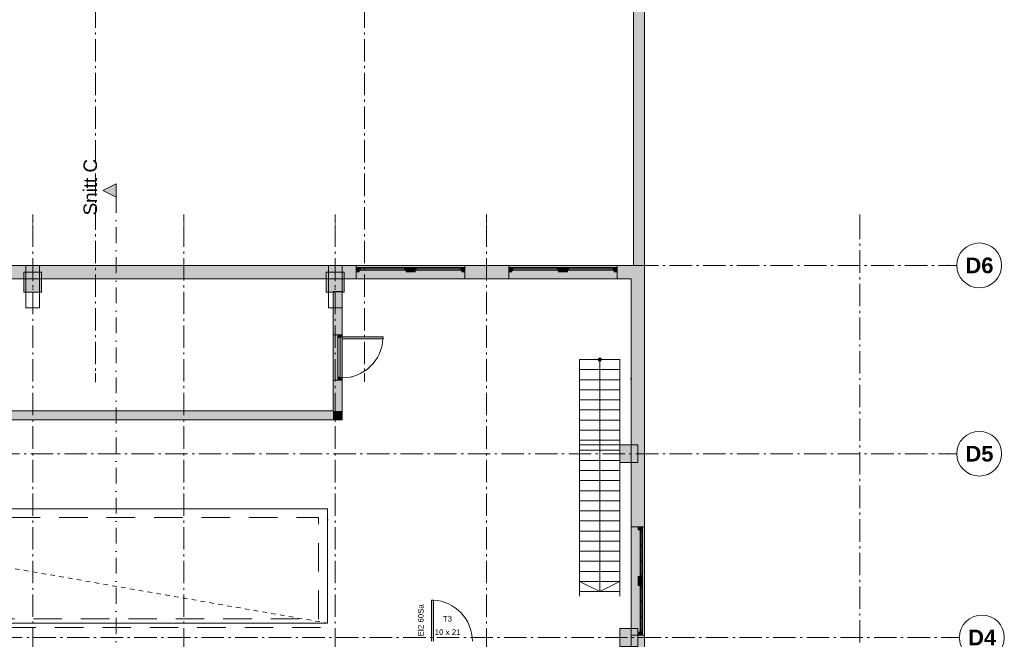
# Model space of a CAD drawing. Header units: millimetres. Extents: x -18529 to 56522, y -7462 to 46647.
# Tile 28 of 29: x 34360 to 56323, y 11810 to 25630. Entities that reach past the tile are written whole.
import ezdxf

# ---------------------------------------------------------------- set-up
doc = ezdxf.new("R2010")
doc.units = ezdxf.units.MM
doc.header["$LTSCALE"] = 0.5
doc.header["$MEASUREMENT"] = 0
for name, pattern in [('ACAD_ISO07W100', [400, 200, -200]), ('Akselinje', [1500, 1000, -200, 100, -200]), ('Dot & Dashed', [13405.56, 7055.56, -3527.78, 0, -2822.22]), ('Lang stiplet', [2116.666603, 1269.999981, -846.666622]), ('PLINE', [0]), ('Prikk & stiplet', [1340.555525, 705.555534, -352.777767, 0, -282.222223])]:
    doc.linetypes.add(name, pattern=pattern)
for name, color, linetype in [('112-NYE INNERVEGGER (Skravur)(Nye konstruksjoner)', 7, 'Continuous'), ('222- Søyler', 7, 'Continuous'), ('222- Søyler  (Skravur)', 7, 'Continuous'), ('223- Bjelker', 7, 'Continuous'), ('231- Bærende yttervegger', 7, 'Continuous'), ('231- Bærende yttervegger (Skravur)', 7, 'Continuous'), ('242- Ikke-bærende innervegger', 7, 'Continuous'), ('242- Ikke-bærende innervegger (Skravur)', 7, 'Continuous'), ('244- Vinduer_ dører_ foldevegger', 7, 'Continuous'), ('251- Frittbærende dekker', 7, 'Continuous'), ('251- Frittbærende dekker(Nye konstruksjoner)', 7, 'Continuous'), ('281- Innvendige trapper', 7, 'Continuous'), ('822- Modullinjer bygning', 7, 'Continuous'), ('852- Snittmarkør innvendig', 7, 'Continuous'), ('852- Teknisk_symbolsk informasjon_ bygning(Nye konstruksjoner)', 7, 'Continuous'), ('862- M___Nettoareal Fase 0', 7, 'Continuous'), ('892- Hjelpelag bygning', 7, 'Continuous'), ('892- Hjelpelag bygning(Nye konstruksjoner)', 7, 'Continuous')]:
    doc.layers.add(name, color=color, linetype=linetype)
doc.layers.add('234- Vinduer_ dører_ porter', color=7, linetype='Continuous', lineweight=5)
doc.layers.add('234- Vinduer_ dører_ porter(Nye konstruksjoner)', color=7, linetype='Continuous', lineweight=5)
doc.styles.add('GENERATED_STYLE_1', font='arial.ttf')
doc.styles.add('GENERATED_STYLE_2', font='arial.ttf')

msp = doc.modelspace()

# ---------------------------------------------------------------- hatches: boundary and pattern name
at = {"layer": '112-NYE INNERVEGGER (Skravur)(Nye konstruksjoner)', "linetype": 'Continuous', "lineweight": 0, "true_color": 0xffffff}
msp.add_hatch(color=7, dxfattribs=at).paths.add_polyline_path([(43542.8, 11770), (43586.8, 11770), (43586.8, 12684), (43542.8, 12684)])
at = {"layer": '222- Søyler  (Skravur)', "linetype": 'Continuous', "lineweight": 9, "true_color": 0xb4b4b4}
for points in [[(34450, 19550), (34850, 19550), (34850, 20000), (34450, 20000)], [(41200, 20000), (41200, 19550), (41350, 19550), (41350, 19580), (41550, 19580), (41550, 19550), (41600, 19550), (41600, 20000)], [(41350, 19550), (41550, 19550), (41550, 19580), (41350, 19580)], [(47750, 15750), (48150, 15750), (48150, 16150), (47750, 16150)], [(47750, 11650), (48150, 11650), (48150, 12050), (47750, 12050)]]:
    msp.add_hatch(color=253, dxfattribs=at).paths.add_polyline_path(points)
at = {"layer": '231- Bærende yttervegger (Skravur)', "linetype": 'Continuous', "lineweight": 9, "true_color": 0xb4b4b4}
for points in [[(48050, 42460), (48050, 20150), (48300, 20150), (48300, 42460)], [(27288.9, 20100), (27288.9, 20008), (27288.9, 19850), (41868.9, 19850), (41868.9, 20008), (41868.9, 20100), (41868.9, 20150), (27288.9, 20150)], [(45268.9, 20150), (44288.9, 20150), (44288.9, 20100), (44288.9, 20008), (44288.9, 19850), (45268.9, 19850), (45268.9, 20008), (45268.9, 20100)], [(47688.9, 20150), (47688.9, 20100), (47688.9, 20008), (47688.9, 19850), (48000, 19850), (48000, 20150)], [(48000, 19850), (48300, 19850), (48300, 20150)], [(48000, 19850), (48300, 20150), (48000, 20150)], [(48000, 19850), (48000, 15950), (48300, 15950), (48300, 19850)], [(48000, 14320), (48158, 14320), (48250, 14320), (48300, 14320), (48300, 15950), (48000, 15950)], [(48000, 11900), (48000, 8100), (48158, 8100), (48250, 8100), (48300, 8100), (48300, 11900), (48250, 11900), (48158, 11900)]]:
    msp.add_hatch(color=253, dxfattribs=at).paths.add_polyline_path(points)
at = {"layer": '231- Bærende yttervegger (Skravur)', "linetype": 'Continuous', "lineweight": 0, "true_color": 0xffffff}
for points in [[(41868.9, 20150), (41868.9, 20100), (41868.9, 20008), (41868.9, 19850), (44288.9, 19850), (44288.9, 20008), (44288.9, 20100), (44288.9, 20150)], [(41878.9, 20008), (41934.9, 20008), (41934.9, 20047), (41916.9, 20047), (41916.9, 20100), (41878.9, 20100)], [(41916.9, 20100), (41916.9, 20047), (42996.9, 20047), (42996.9, 20100)], [(41916.9, 20047), (41960.9, 20047), (41960.9, 20100), (41916.9, 20100)], [(42996.9, 20100), (42952.9, 20100), (42952.9, 20047), (42996.9, 20047)], [(43178.9, 20008), (43178.9, 20047), (43160.9, 20047), (43160.9, 20100), (42996.9, 20100), (42996.9, 20047), (42978.9, 20047), (42978.9, 20008)], [(43160.9, 20100), (43160.9, 20047), (44240.9, 20047), (44240.9, 20100)], [(43160.9, 20047), (43204.9, 20047), (43204.9, 20100), (43160.9, 20100)], [(44240.9, 20100), (44196.9, 20100), (44196.9, 20047), (44240.9, 20047)], [(44278.9, 20100), (44240.9, 20100), (44240.9, 20047), (44222.9, 20047), (44222.9, 20008), (44278.9, 20008)], [(45268.9, 20150), (45268.9, 20100), (45268.9, 20008), (45268.9, 19850), (47688.9, 19850), (47688.9, 20008), (47688.9, 20100), (47688.9, 20150)], [(45278.9, 20008), (45334.9, 20008), (45334.9, 20047), (45316.9, 20047), (45316.9, 20100), (45278.9, 20100)], [(45316.9, 20100), (45316.9, 20047), (46396.9, 20047), (46396.9, 20100)], [(45316.9, 20047), (45360.9, 20047), (45360.9, 20100), (45316.9, 20100)], [(46396.9, 20100), (46352.9, 20100), (46352.9, 20047), (46396.9, 20047)], [(46578.9, 20008), (46578.9, 20047), (46560.9, 20047), (46560.9, 20100), (46396.9, 20100), (46396.9, 20047), (46378.9, 20047), (46378.9, 20008)], [(46560.9, 20100), (46560.9, 20047), (47640.9, 20047), (47640.9, 20100)], [(46560.9, 20047), (46604.9, 20047), (46604.9, 20100), (46560.9, 20100)], [(47640.9, 20100), (47596.9, 20100), (47596.9, 20047), (47640.9, 20047)], [(47678.9, 20100), (47640.9, 20100), (47640.9, 20047), (47622.9, 20047), (47622.9, 20008), (47678.9, 20008)], [(48300, 11900), (48300, 14320), (48250, 14320), (48158, 14320), (48000, 14320), (48000, 11900), (48158, 11900), (48250, 11900)], [(48250, 14310), (48158, 14310), (48158, 14254), (48197, 14254), (48197, 14272), (48250, 14272)], [(48250, 13192), (48250, 14272), (48197, 14272), (48197, 13192)], [(48250, 14272), (48197, 14272), (48197, 14228), (48250, 14228)], [(48238.5, 13917.3), (48208.5, 13917.3), (48208.5, 13887.3), (48238.5, 13887.3)], [(48238.5, 13576.7), (48208.5, 13576.7), (48208.5, 13546.7), (48238.5, 13546.7)], [(48158, 13210), (48158, 13010), (48197, 13010), (48197, 13028), (48250, 13028), (48250, 13192), (48197, 13192), (48197, 13210)], [(48197, 13192), (48250, 13192), (48250, 13236), (48197, 13236)], [(48250, 11948), (48250, 13028), (48197, 13028), (48197, 11948)], [(48250, 13028), (48197, 13028), (48197, 12984), (48250, 12984)], [(48238.5, 12673.3), (48208.5, 12673.3), (48208.5, 12643.3), (48238.5, 12643.3)], [(48238.5, 12332.7), (48208.5, 12332.7), (48208.5, 12302.7), (48238.5, 12302.7)], [(48158, 11910), (48250, 11910), (48250, 11948), (48197, 11948), (48197, 11966), (48158, 11966)], [(48197, 11948), (48250, 11948), (48250, 11992), (48197, 11992)]]:
    msp.add_hatch(color=7, dxfattribs=at).paths.add_polyline_path(points)
at = {"layer": '242- Ikke-bærende innervegger (Skravur)', "linetype": 'Continuous', "lineweight": 9, "true_color": 0xb4b4b4}
for points in [[(41550, 19550), (41350, 19550), (41350, 18603.4), (41458, 18603.4), (41550, 18603.4)], [(41350, 16905), (41550, 16905), (41550, 17593.4), (41458, 17593.4), (41350, 17593.4)], [(41350, 16905), (31325, 16905), (31325, 16705), (41350, 16705)], [(41350, 16705), (41550, 16705), (41350, 16905)], [(41350, 16905), (41550, 16705), (41550, 16905)]]:
    msp.add_hatch(color=253, dxfattribs=at).paths.add_polyline_path(points)
at = {"layer": '242- Ikke-bærende innervegger (Skravur)', "linetype": 'Continuous', "lineweight": 0, "true_color": 0xffffff}
for points in [[(41550, 18603.4), (41458, 18603.4), (41350, 18603.4), (41350, 17593.4), (41458, 17593.4), (41550, 17593.4)], [(41458, 18593.4), (41458, 18543.4), (41506, 18543.4), (41506, 18555.4), (41550, 18555.4), (41550, 18593.4)], [(41550, 18555.4), (41506, 18555.4), (41506, 18543.4), (41458, 18543.4), (41458, 17653.4), (41506, 17653.4), (41506, 17641.4), (41550, 17641.4)], [(41550, 18555.4), (41550, 18511.4), (42464, 18511.4), (42464, 18555.4)], [(41458, 17653.4), (41458, 17603.4), (41550, 17603.4), (41550, 17641.4), (41506, 17641.4), (41506, 17653.4)]]:
    msp.add_hatch(color=7, dxfattribs=at).paths.add_polyline_path(points)
at = {"layer": '281- Innvendige trapper', "linetype": 'Continuous', "lineweight": 9, "true_color": 0xb4b4b4}
msp.add_hatch(color=253, dxfattribs=at).paths.add_polyline_path([(47261.1, 18050.2, 1), (47336.1, 18050.2, 1)])
at = {"layer": '852- Snittmarkør innvendig', "linetype": 'Continuous', "lineweight": 0}
msp.add_hatch(color=5, dxfattribs=at).paths.add_polyline_path([(36514.3, 21971.5), (36214.3, 21821.5), (36514.3, 21671.5)])

# ---------------------------------------------------------------- linework, layer by layer
at = {"layer": '222- Søyler', "color": 7, "linetype": 'PLINE', "lineweight": 13, "flags": 128}
for points in [[(34450, 19550), (34850, 19550), (34850, 20000), (34450, 20000)], [(47750, 15750), (48150, 15750), (48150, 16150), (47750, 16150)], [(47750, 11650), (48150, 11650), (48150, 12050), (47750, 12050)]]:
    msp.add_lwpolyline(points, close=True, dxfattribs=at)
msp.add_lwpolyline([(41550, 19550), (41600, 19550), (41600, 20000), (41200, 20000), (41200, 19550), (41350, 19550)], dxfattribs=at)
at = {"layer": '223- Bjelker', "color": 7, "linetype": 'PLINE', "lineweight": 5}
for p, q in [((34500, 20150), (34500, 19205)), ((34500, 20150), (34800, 20150)), ((34800, 20150), (34800, 19205)), ((41250, 20150), (41250, 19205)), ((41250, 20150), (41550, 20150)), ((41550, 20150), (41550, 19205)), ((34500, 19205), (34800, 19205)), ((41250, 19205), (41550, 19205))]:
    msp.add_line(p, q, dxfattribs=at)
at = {"layer": '223- Bjelker', "color": 253, "linetype": 'Prikk & stiplet', "lineweight": 9, "true_color": 0xb4b4b4}
for p, q in [((34650, 20150), (34650, 19205)), ((41400, 20150), (41400, 19205))]:
    msp.add_line(p, q, dxfattribs=at)
at = {"layer": '231- Bærende yttervegger', "color": 7, "linetype": 'PLINE', "lineweight": 13}
for p, q in [((41868.9, 20150), (41868.9, 20100)), ((41868.9, 20100), (41868.9, 20008)), ((41868.9, 20008), (41868.9, 19850)), ((44288.9, 20150), (44288.9, 20100)), ((44288.9, 20100), (44288.9, 20008)), ((44288.9, 20008), (44288.9, 19850)), ((45268.9, 20150), (45268.9, 20100)), ((45268.9, 20100), (45268.9, 20008)), ((45268.9, 20008), (45268.9, 19850)), ((47688.9, 20150), (47688.9, 20100)), ((47688.9, 20100), (47688.9, 20008)), ((47688.9, 20008), (47688.9, 19850)), ((48158, 14320), (48000, 14320)), ((48250, 14320), (48158, 14320)), ((48300, 14320), (48250, 14320)), ((48158, 11900), (48000, 11900)), ((48250, 11900), (48158, 11900)), ((48300, 11900), (48250, 11900))]:
    msp.add_line(p, q, dxfattribs=at)
at = {"layer": '231- Bærende yttervegger', "color": 7, "linetype": 'PLINE', "lineweight": 13, "flags": 128}
for points in [[(48300, 20150), (48300, 42710)], [(48050, 42460), (48050, 20150)], [(41868.9, 20150), (27288.9, 20150)], [(45268.9, 20150), (44288.9, 20150)], [(48300, 20150), (47688.9, 20150)], [(48300, 20150), (48050, 20150)], [(48300, 20150), (48300, 19850)], [(27288.9, 19850), (41868.9, 19850)], [(44288.9, 19850), (45268.9, 19850)], [(47688.9, 19850), (48000, 19850)], [(48000, 19850), (48000, 15950)], [(48300, 15950), (48300, 19850)], [(48000, 15950), (48000, 14320)], [(48300, 14320), (48300, 15950)], [(48000, 11900), (48000, 8100)], [(48300, 8100), (48300, 11900)]]:
    msp.add_lwpolyline(points, dxfattribs=at)
at = {"layer": '234- Vinduer_ dører_ porter', "color": 7, "linetype": 'PLINE', "lineweight": 5}
for p, q in [((44288.9, 20150), (41868.9, 20150)), ((41878.9, 20100), (41868.9, 20100)), ((41868.9, 20100), (41868.9, 20008)), ((41868.9, 20008), (41878.9, 20008)), ((41916.9, 20100), (41878.9, 20100)), ((41878.9, 20100), (41878.9, 20008)), ((41878.9, 20008), (41878.9, 20100)), ((41878.9, 20008), (41934.9, 20008)), ((41916.9, 20047), (41916.9, 20100)), ((41960.9, 20100), (41916.9, 20100)), ((41916.9, 20100), (41916.9, 20047)), ((42996.9, 20100), (41916.9, 20100)), ((41934.9, 20047), (41916.9, 20047)), ((41916.9, 20047), (41960.9, 20047)), ((41934.9, 20008), (41934.9, 20047)), ((41960.9, 20047), (41960.9, 20100)), ((42952.9, 20100), (41960.9, 20100)), ((42952.9, 20073.5), (41960.9, 20073.5)), ((41960.9, 20047), (42952.9, 20047)), ((42996.9, 20100), (42952.9, 20100)), ((42952.9, 20100), (42952.9, 20047)), ((42952.9, 20047), (42996.9, 20047)), ((42996.9, 20047), (42978.9, 20047)), ((42978.9, 20047), (42978.9, 20008)), ((42978.9, 20008), (43178.9, 20008)), ((43160.9, 20100), (42996.9, 20100)), ((42996.9, 20100), (42996.9, 20047)), ((42996.9, 20047), (42996.9, 20100)), ((43160.9, 20047), (43160.9, 20100)), ((43204.9, 20100), (43160.9, 20100)), ((43160.9, 20100), (43160.9, 20047)), ((44240.9, 20100), (43160.9, 20100)), ((43178.9, 20047), (43160.9, 20047)), ((43160.9, 20047), (43204.9, 20047)), ((43178.9, 20008), (43178.9, 20047)), ((43204.9, 20047), (43204.9, 20100)), ((44196.9, 20100), (43204.9, 20100)), ((44196.9, 20073.5), (43204.9, 20073.5)), ((43204.9, 20047), (44196.9, 20047)), ((44240.9, 20100), (44196.9, 20100)), ((44196.9, 20100), (44196.9, 20047)), ((44196.9, 20047), (44240.9, 20047)), ((44240.9, 20047), (44222.9, 20047)), ((44222.9, 20047), (44222.9, 20008)), ((44222.9, 20008), (44278.9, 20008)), ((44278.9, 20100), (44240.9, 20100)), ((44240.9, 20100), (44240.9, 20047)), ((44240.9, 20047), (44240.9, 20100)), ((44278.9, 20008), (44278.9, 20100)), ((44288.9, 20100), (44278.9, 20100)), ((44278.9, 20100), (44278.9, 20008)), ((44278.9, 20008), (44288.9, 20008)), ((44288.9, 20008), (44288.9, 20100)), ((47688.9, 20150), (45268.9, 20150)), ((45278.9, 20100), (45268.9, 20100)), ((45268.9, 20100), (45268.9, 20008)), ((45268.9, 20008), (45278.9, 20008)), ((45316.9, 20100), (45278.9, 20100)), ((45278.9, 20100), (45278.9, 20008)), ((45278.9, 20008), (45278.9, 20100)), ((45278.9, 20008), (45334.9, 20008)), ((45316.9, 20047), (45316.9, 20100)), ((45360.9, 20100), (45316.9, 20100)), ((45316.9, 20100), (45316.9, 20047)), ((46396.9, 20100), (45316.9, 20100)), ((45334.9, 20047), (45316.9, 20047)), ((45316.9, 20047), (45360.9, 20047)), ((45334.9, 20008), (45334.9, 20047)), ((45360.9, 20047), (45360.9, 20100)), ((46352.9, 20100), (45360.9, 20100)), ((46352.9, 20073.5), (45360.9, 20073.5)), ((45360.9, 20047), (46352.9, 20047)), ((46396.9, 20100), (46352.9, 20100)), ((46352.9, 20100), (46352.9, 20047)), ((46352.9, 20047), (46396.9, 20047)), ((46396.9, 20047), (46378.9, 20047)), ((46378.9, 20047), (46378.9, 20008)), ((46378.9, 20008), (46578.9, 20008)), ((46560.9, 20100), (46396.9, 20100)), ((46396.9, 20100), (46396.9, 20047)), ((46396.9, 20047), (46396.9, 20100)), ((46560.9, 20047), (46560.9, 20100)), ((46604.9, 20100), (46560.9, 20100)), ((46560.9, 20100), (46560.9, 20047)), ((47640.9, 20100), (46560.9, 20100)), ((46578.9, 20047), (46560.9, 20047)), ((46560.9, 20047), (46604.9, 20047)), ((46578.9, 20008), (46578.9, 20047)), ((46604.9, 20047), (46604.9, 20100)), ((47596.9, 20100), (46604.9, 20100)), ((47596.9, 20073.5), (46604.9, 20073.5)), ((46604.9, 20047), (47596.9, 20047)), ((47640.9, 20100), (47596.9, 20100)), ((47596.9, 20100), (47596.9, 20047)), ((47596.9, 20047), (47640.9, 20047)), ((47640.9, 20047), (47622.9, 20047)), ((47622.9, 20047), (47622.9, 20008)), ((47622.9, 20008), (47678.9, 20008)), ((47678.9, 20100), (47640.9, 20100)), ((47640.9, 20100), (47640.9, 20047)), ((47640.9, 20047), (47640.9, 20100)), ((47678.9, 20008), (47678.9, 20100)), ((47688.9, 20100), (47678.9, 20100)), ((47678.9, 20100), (47678.9, 20008)), ((47678.9, 20008), (47688.9, 20008)), ((47688.9, 20008), (47688.9, 20100)), ((44288.9, 19850), (41868.9, 19850)), ((47688.9, 19850), (45268.9, 19850)), ((41350, 17593.4), (41350, 18603.4)), ((41458, 18593.4), (41458, 18603.4)), ((41458, 18593.4), (41550, 18593.4)), ((41458, 18543.4), (41458, 18593.4)), ((41458, 18543.4), (41458, 17653.4)), ((41506, 18543.4), (41458, 18543.4)), ((41550, 18555.4), (41506, 18555.4)), ((41506, 18555.4), (41506, 18543.4)), ((41506, 18543.4), (41506, 17653.4)), ((41550, 17593.4), (41550, 18603.4)), ((41550, 18593.4), (41550, 18603.4)), ((41550, 18593.4), (41550, 18555.4)), ((41550, 17641.4), (41550, 18555.4)), ((41550, 18555.4), (42464, 18555.4)), ((41550, 18511.4), (41550, 18555.4)), ((42464, 18511.4), (41550, 18511.4)), ((42464, 18555.4), (42464, 18511.4)), ((41458, 17653.4), (41506, 17653.4)), ((41458, 17603.4), (41458, 17653.4)), ((41458, 17603.4), (41458, 17593.4)), ((41550, 17603.4), (41458, 17603.4)), ((41506, 17653.4), (41506, 17641.4)), ((41506, 17641.4), (41550, 17641.4)), ((41550, 17641.4), (41550, 17603.4)), ((41550, 17603.4), (41550, 17593.4)), ((48000, 14320), (48000, 11900)), ((48158, 14310), (48158, 14320)), ((48158, 14320), (48250, 14320)), ((48158, 14254), (48158, 14310)), ((48158, 14310), (48250, 14310)), ((48250, 14310), (48158, 14310)), ((48250, 14320), (48250, 14310)), ((48250, 14310), (48250, 14272)), ((48300, 14320), (48300, 11900)), ((48197, 14254), (48158, 14254)), ((48250, 14272), (48197, 14272)), ((48197, 14272), (48197, 14254)), ((48197, 14228), (48197, 14272)), ((48197, 14272), (48250, 14272)), ((48250, 14228), (48197, 14228)), ((48197, 13236), (48197, 14228)), ((48223.5, 14228), (48223.5, 13917.3)), ((48250, 14272), (48250, 14228)), ((48250, 14272), (48250, 13192)), ((48250, 14228), (48250, 13236)), ((48208.5, 13887.3), (48208.5, 13917.3)), ((48208.5, 13917.3), (48238.5, 13917.3)), ((48238.5, 13887.3), (48208.5, 13887.3)), ((48223.5, 13887.3), (48223.5, 13576.7)), ((48238.5, 13917.3), (48238.5, 13887.3)), ((48208.5, 13546.7), (48208.5, 13576.7)), ((48208.5, 13576.7), (48238.5, 13576.7)), ((48238.5, 13546.7), (48208.5, 13546.7)), ((48223.5, 13546.7), (48223.5, 13236)), ((48238.5, 13576.7), (48238.5, 13546.7)), ((48158, 13210), (48197, 13210)), ((48158, 13010), (48158, 13210)), ((48197, 13192), (48197, 13236)), ((48197, 13236), (48250, 13236)), ((48197, 13210), (48197, 13192)), ((48197, 13192), (48250, 13192)), ((48250, 13192), (48197, 13192)), ((48250, 13236), (48250, 13192)), ((48250, 13192), (48250, 13028)), ((48197, 13010), (48158, 13010)), ((48250, 13028), (48197, 13028)), ((48197, 13028), (48197, 13010)), ((48197, 12984), (48197, 13028)), ((48197, 13028), (48250, 13028)), ((48250, 12984), (48197, 12984)), ((48197, 11992), (48197, 12984)), ((48223.5, 12984), (48223.5, 12673.3)), ((48250, 13028), (48250, 12984)), ((48250, 13028), (48250, 11948)), ((48250, 12984), (48250, 11992)), ((48208.5, 12643.3), (48208.5, 12673.3)), ((48208.5, 12673.3), (48238.5, 12673.3)), ((48238.5, 12643.3), (48208.5, 12643.3)), ((48223.5, 12643.3), (48223.5, 12332.7)), ((48238.5, 12673.3), (48238.5, 12643.3)), ((48208.5, 12302.7), (48208.5, 12332.7)), ((48208.5, 12332.7), (48238.5, 12332.7)), ((48238.5, 12302.7), (48208.5, 12302.7)), ((48223.5, 12302.7), (48223.5, 11992)), ((48238.5, 12332.7), (48238.5, 12302.7)), ((48158, 11910), (48158, 11966)), ((48158, 11966), (48197, 11966)), ((48250, 11910), (48158, 11910)), ((48158, 11900), (48158, 11910)), ((48158, 11910), (48250, 11910)), ((48250, 11900), (48158, 11900)), ((48197, 11948), (48197, 11992)), ((48197, 11992), (48250, 11992)), ((48197, 11966), (48197, 11948)), ((48197, 11948), (48250, 11948)), ((48250, 11948), (48197, 11948)), ((48250, 11992), (48250, 11948)), ((48250, 11948), (48250, 11910)), ((48250, 11910), (48250, 11900))]:
    msp.add_line(p, q, dxfattribs=at)
msp.add_arc((41550, 18555.4), 914, 270, 357.24071, dxfattribs=at)
for p in [(41458, 18543.4), (41458, 17653.4)]:
    msp.add_point(p, dxfattribs=at)
at = {"layer": '234- Vinduer_ dører_ porter(Nye konstruksjoner)', "color": 7, "linetype": 'PLINE', "lineweight": 5}
for p, q in [((43542.8, 11770), (43542.8, 12684)), ((43542.8, 12684), (43586.8, 12684)), ((43586.8, 12684), (43586.8, 11770))]:
    msp.add_line(p, q, dxfattribs=at)
msp.add_arc((43542.8, 11770), 914, 0, 87.24071, dxfattribs=at)
at = {"layer": '242- Ikke-bærende innervegger', "color": 7, "linetype": 'PLINE', "lineweight": 13}
for p, q in [((41458, 18603.4), (41350, 18603.4)), ((41550, 18603.4), (41458, 18603.4)), ((41458, 17593.4), (41350, 17593.4)), ((41550, 17593.4), (41458, 17593.4))]:
    msp.add_line(p, q, dxfattribs=at)
at = {"layer": '242- Ikke-bærende innervegger', "color": 7, "linetype": 'PLINE', "lineweight": 13, "flags": 128}
for points in [[(41350, 19550), (41350, 18603.4)], [(41550, 18603.4), (41550, 19550)], [(41350, 17593.4), (41350, 16905)], [(41550, 16705), (41550, 17593.4)], [(41350, 16905), (31325, 16905)], [(31325, 16705), (41350, 16705)], [(41550, 16705), (41350, 16705)]]:
    msp.add_lwpolyline(points, dxfattribs=at)
at = {"layer": '244- Vinduer_ dører_ foldevegger', "color": 7, "linetype": 'PLINE', "lineweight": 13}
for p, q in [((41868.9, 20100), (41868.9, 20008)), ((44288.9, 20100), (44288.9, 20008)), ((45268.9, 20100), (45268.9, 20008)), ((47688.9, 20100), (47688.9, 20008)), ((41550, 18603.4), (41458, 18603.4)), ((41550, 17593.4), (41458, 17593.4)), ((48250, 14320), (48158, 14320)), ((48250, 11900), (48158, 11900))]:
    msp.add_line(p, q, dxfattribs=at)
at = {"layer": '251- Frittbærende dekker', "color": 7, "linetype": 'Dot & Dashed', "lineweight": 13, "flags": 128}
for points in [[(150, 150), (15750, 150), (15750, 300), (20000, 300), (20000, 450), (20450, 450), (20450, 300), (48000, 300), (48000, 19850), (20000.2, 19850), (20000.2, 14800), (16150, 14800), (16150, 20150), (16150, 30100), (150, 30100)], [(46850, 16150), (47750, 16150), (47750, 12875.2), (46850, 12875.2)], [(41225, 12170), (26575, 12170), (26575, 14723.2), (41225, 14723.2)]]:
    msp.add_lwpolyline(points, close=True, dxfattribs=at)
at = {"layer": '251- Frittbærende dekker', "color": 7, "linetype": 'PLINE', "lineweight": 13, "flags": 128}
msp.add_lwpolyline([(31325, 16705), (31325, 19850), (41550, 19850), (41550, 16705)], close=True, dxfattribs=at)
at = {"layer": '251- Frittbærende dekker(Nye konstruksjoner)', "color": 7, "linetype": 'PLINE', "lineweight": 13, "flags": 128}
msp.add_lwpolyline([(26575, 14723.2), (41225, 14723.2), (41225, 12170), (26575, 12170)], close=True, dxfattribs=at)
at = {"layer": '281- Innvendige trapper', "color": 7, "linetype": 'PLINE', "lineweight": 9}
for p, q in [((47748.6, 18050.2), (46848.6, 18050.2)), ((46848.6, 18050.2), (46848.6, 17825.2)), ((47748.6, 17825.2), (47748.6, 18050.2)), ((46848.6, 17825.2), (47748.6, 17825.2)), ((47748.6, 17825.2), (46848.6, 17825.2)), ((46848.6, 17825.2), (46848.6, 17600.2)), ((47748.6, 17600.2), (47748.6, 17825.2)), ((46848.6, 17600.2), (47748.6, 17600.2)), ((47748.6, 17600.2), (46848.6, 17600.2)), ((46848.6, 17600.2), (46848.6, 17375.2)), ((47748.6, 17375.2), (47748.6, 17600.2)), ((46848.6, 17375.2), (47748.6, 17375.2)), ((47748.6, 17375.2), (46848.6, 17375.2)), ((46848.6, 17375.2), (46848.6, 17150.2)), ((47748.6, 17150.2), (47748.6, 17375.2)), ((46848.6, 17150.2), (47748.6, 17150.2)), ((47748.6, 17150.2), (46848.6, 17150.2)), ((46848.6, 17150.2), (46848.6, 16925.2)), ((47748.6, 16925.2), (47748.6, 17150.2)), ((46848.6, 16925.2), (47748.6, 16925.2)), ((47748.6, 16925.2), (46848.6, 16925.2)), ((46848.6, 16925.2), (46848.6, 16700.2)), ((47748.6, 16700.2), (47748.6, 16925.2)), ((46848.6, 16700.2), (47748.6, 16700.2)), ((47748.6, 16700.2), (46848.6, 16700.2)), ((46848.6, 16700.2), (46848.6, 16475.2)), ((47748.6, 16475.2), (47748.6, 16700.2)), ((46848.6, 16475.2), (47748.6, 16475.2)), ((47748.6, 16475.2), (46848.6, 16475.2)), ((46848.6, 16475.2), (46848.6, 16250.2)), ((47748.6, 16250.2), (47748.6, 16475.2)), ((46848.6, 16250.2), (47748.6, 16250.2)), ((47748.6, 16250.2), (46848.6, 16250.2)), ((46848.6, 16250.2), (46848.6, 16025.2)), ((47748.6, 16025.2), (47748.6, 16250.2)), ((46848.6, 16025.2), (47748.6, 16025.2)), ((47748.6, 16025.2), (46848.6, 16025.2)), ((46848.6, 16025.2), (46848.6, 15800.2)), ((47748.6, 15800.2), (47748.6, 16025.2)), ((46848.6, 15800.2), (47748.6, 15800.2)), ((47748.6, 15800.2), (46848.6, 15800.2)), ((46848.6, 15800.2), (46848.6, 15575.2)), ((47748.6, 15575.2), (47748.6, 15800.2)), ((46848.6, 15575.2), (47748.6, 15575.2)), ((47748.6, 15575.2), (46848.6, 15575.2)), ((46848.6, 15575.2), (46848.6, 15350.2)), ((47748.6, 15350.2), (47748.6, 15575.2)), ((46848.6, 15350.2), (47748.6, 15350.2)), ((47748.6, 15350.2), (46848.6, 15350.2)), ((46848.6, 15350.2), (46848.6, 15125.2)), ((47748.6, 15125.2), (47748.6, 15350.2)), ((46848.6, 15125.2), (47748.6, 15125.2)), ((47748.6, 15125.2), (46848.6, 15125.2)), ((46848.6, 15125.2), (46848.6, 14900.2)), ((47748.6, 14900.2), (47748.6, 15125.2)), ((46848.6, 14900.2), (47748.6, 14900.2)), ((47748.6, 14900.2), (46848.6, 14900.2)), ((46848.6, 14900.2), (46848.6, 14675.2)), ((47748.6, 14675.2), (47748.6, 14900.2)), ((46848.6, 14675.2), (47748.6, 14675.2)), ((47748.6, 14675.2), (46848.6, 14675.2)), ((46848.6, 14675.2), (46848.6, 14450.2)), ((47748.6, 14450.2), (47748.6, 14675.2)), ((46848.6, 14450.2), (47748.6, 14450.2)), ((47748.6, 14450.2), (46848.6, 14450.2)), ((46848.6, 14450.2), (46848.6, 14225.2)), ((47748.6, 14225.2), (47748.6, 14450.2)), ((46848.6, 14225.2), (47748.6, 14225.2)), ((47748.6, 14225.2), (46848.6, 14225.2)), ((46848.6, 14225.2), (46848.6, 14000.2)), ((47748.6, 14000.2), (47748.6, 14225.2)), ((46848.6, 14000.2), (47748.6, 14000.2)), ((47748.6, 14000.2), (46848.6, 14000.2)), ((46848.6, 14000.2), (46848.6, 13775.2)), ((47748.6, 13775.2), (47748.6, 14000.2)), ((46848.6, 13775.2), (47748.6, 13775.2)), ((47748.6, 13775.2), (46848.6, 13775.2)), ((46848.6, 13775.2), (46848.6, 13550.2)), ((47748.6, 13550.2), (47748.6, 13775.2)), ((46848.6, 13550.2), (47748.6, 13550.2)), ((47748.6, 13550.2), (46848.6, 13550.2)), ((46848.6, 13550.2), (46848.6, 13325.2)), ((47748.6, 13325.2), (47748.6, 13550.2)), ((46848.6, 13325.2), (47748.6, 13325.2)), ((47748.6, 13325.2), (46848.6, 13325.2)), ((46848.6, 13325.2), (46848.6, 13100.2)), ((47748.6, 13100.2), (47748.6, 13325.2)), ((46848.6, 13100.2), (47748.6, 13100.2)), ((47748.6, 13100.2), (46848.6, 13100.2)), ((46848.6, 13100.2), (46848.6, 12875.2)), ((47748.6, 12875.2), (47748.6, 13100.2)), ((46848.6, 12875.2), (47748.6, 12875.2))]:
    msp.add_line(p, q, dxfattribs=at)
at = {"layer": '281- Innvendige trapper', "color": 7, "linetype": 'PLINE', "lineweight": 5}
for p, q in [((47298.6, 18050.2), (47298.6, 17825.2)), ((47298.6, 17825.2), (47298.6, 13100.2)), ((46848.6, 13100.2), (47298.6, 12875.2)), ((47298.6, 13100.2), (47298.6, 12875.2)), ((47298.6, 12875.2), (47748.6, 13100.2))]:
    msp.add_line(p, q, dxfattribs=at)
at = {"layer": '281- Innvendige trapper', "color": 7, "linetype": 'PLINE', "lineweight": 5, "flags": 128}
for points in [[(46848.6, 18050.2), (46848.6, 12875.2), (46848.6, 12775.2), (46848.6, 12875.2)], [(47748.6, 18050.2), (47748.6, 12875.2), (47748.6, 12775.2), (47748.6, 12875.2)]]:
    msp.add_lwpolyline(points, close=True, dxfattribs=at)
msp.add_lwpolyline([(47261.1, 18050.2, 1), (47336.1, 18050.2, 1)], format="xyb", close=True, dxfattribs=at)
at = {"layer": '822- Modullinjer bygning', "color": 94, "linetype": 'Akselinje', "lineweight": 18}
for p, q in [((36050.3, 45446.5), (36050.3, 17748.9)), ((42050.5, 45447.2), (42050.5, 17749.7)), ((48300, 45446.5), (48300, 17748.9)), ((34650, 21085.4), (34650, 21285.4)), ((34650, -3439.6), (34650, 21085.4)), ((38025, 21085.4), (38025, 21285.4)), ((38025, -3439.6), (38025, 21085.4)), ((41400, 21085.4), (41400, 21285.4)), ((41400, -3439.6), (41400, 21085.4)), ((44775, 21085.4), (44775, 21285.4)), ((44775, -3439.6), (44775, 21085.4)), ((48300, 21085.4), (48300, 21285.4)), ((48300, -6262.4), (48300, 21085.4)), ((53100, 21085.4), (53100, 21285.4)), ((53100, -6262.4), (53100, 21085.4)), ((17356.5, 20150), (55062.7, 20150)), ((55062.7, 20150), (55262.7, 20150)), ((36050.3, 17748.9), (36050.3, 17548.9)), ((42050.5, 17749.7), (42050.5, 17549.7)), ((48300, 17748.9), (48300, 17548.9)), ((17356.5, 15950), (55062.7, 15950)), ((55062.7, 15950), (55262.7, 15950)), ((17416.5, 11850), (55122.7, 11850)), ((55122.7, 11850), (55322.7, 11850))]:
    msp.add_line(p, q, dxfattribs=at)
at = {"layer": '822- Modullinjer bygning', "color": 7, "linetype": 'PLINE', "lineweight": 18}
for centre in [(55762.7, 20150), (55762.7, 15950), (55822.7, 11850)]:
    msp.add_circle(centre, 500, dxfattribs=at)
at = {"layer": '822- Modullinjer bygning', "color": 94, "linetype": 'Akselinje', "lineweight": 18}
for p in [(55062.7, 20150), (55062.7, 20150), (55062.7, 15950), (55062.7, 15950), (55122.7, 11850), (55122.7, 11850)]:
    msp.add_point(p, dxfattribs=at)
at = {"layer": '852- Snittmarkør innvendig', "color": 5, "linetype": 'Prikk & stiplet', "lineweight": 9}
msp.add_line((36514.3, 21671.5), (36514.3, -1859.6), dxfattribs=at)
at = {"layer": '852- Snittmarkør innvendig', "color": 5, "linetype": 'PLINE', "lineweight": 0, "flags": 128}
msp.add_lwpolyline([(36514.3, 21971.5), (36514.3, 21671.5), (36214.3, 21821.5)], close=True, dxfattribs=at)
at = {"layer": '862- M___Nettoareal Fase 0', "color": 7, "linetype": 'ACAD_ISO07W100', "lineweight": 9}
msp.add_line((26575, 14723.2), (41225, 12170), dxfattribs=at)
at = {"layer": '892- Hjelpelag bygning', "color": 7, "linetype": 'PLINE', "lineweight": 5, "flags": 128}
msp.add_lwpolyline([(0, 30099.8), (-15956.4, 30099.6), (-15956.5, 42609.6), (16188.6, 42609.6), (16188.6, 42710), (48300, 42710), (48300, 20150), (48300, -312.3), (48300, 0), (20150, 0)], dxfattribs=at)
at = {"layer": '892- Hjelpelag bygning(Nye konstruksjoner)', "color": 253, "linetype": 'Lang stiplet', "lineweight": 9, "true_color": 0xaaaaaa, "flags": 128}
for points in [[(26575, 12070), (26575, 14723.2), (41225, 14723.2), (41225, 12070)], [(26775, 14523.2), (41025, 14523.2), (41025, 12270), (26775, 12270)]]:
    msp.add_lwpolyline(points, close=True, dxfattribs=at)

# ---------------------------------------------------------------- texts
at = {"layer": '822- Modullinjer bygning', "color": 7, "lineweight": 18, "char_height": 350, "attachment_point": 1, "style": 'GENERATED_STYLE_2'}
for s, insert in [('\\A1;{\\pql;\\pt0;\\fArial|b1|i0|c0|p0;\\W1.000000;D6}', (55455.9, 20325)), ('\\A1;{\\pql;\\pt0;\\fArial|b1|i0|c0|p0;\\W1.000000;D5}', (55455.9, 16125)), ('\\A1;{\\pql;\\pt0;\\fArial|b1|i0|c0|p0;\\W1.000000;D4}', (55515.9, 12025))]:
    msp.add_mtext(s, dxfattribs=dict(at, insert=insert))
at = {"layer": '852- Snittmarkør innvendig', "color": 5, "lineweight": 0, "insert": (36088.7, 21266.2), "char_height": 300, "attachment_point": 7, "rotation": 90, "style": 'GENERATED_STYLE_1'}
msp.add_mtext('\\A1;{\\pql;\\pt0;\\fArial|b0|i0|c0|p0;\\W1.000000;Snitt C}', dxfattribs=at)
at = {"layer": '852- Teknisk_symbolsk informasjon_ bygning(Nye konstruksjoner)', "color": 7, "lineweight": 5, "insert": (43371.1, 11873.4), "char_height": 125, "attachment_point": 7, "rotation": 90, "style": 'GENERATED_STYLE_1'}
msp.add_mtext('\\A1;{\\pql;\\fArial|b0|i0|c0|p0;\\W1.000000;EI2 60Sa}', dxfattribs=at)
at = {"layer": '852- Teknisk_symbolsk informasjon_ bygning(Nye konstruksjoner)', "color": 7, "lineweight": 5, "char_height": 125, "attachment_point": 7, "style": 'GENERATED_STYLE_1'}
for s, insert in [('\\A1;{\\pql;\\fArial|b0|i0|c0|p0;\\W1.000000;T3}', (43799.8, 12205.3)), ('\\A1;{\\pql;\\fArial|b0|i0|c0|p0;\\W1.000000;10 x 21}', (43618.7, 11905.4))]:
    msp.add_mtext(s, dxfattribs=dict(at, insert=insert))

doc.saveas('drawing.dxf')
